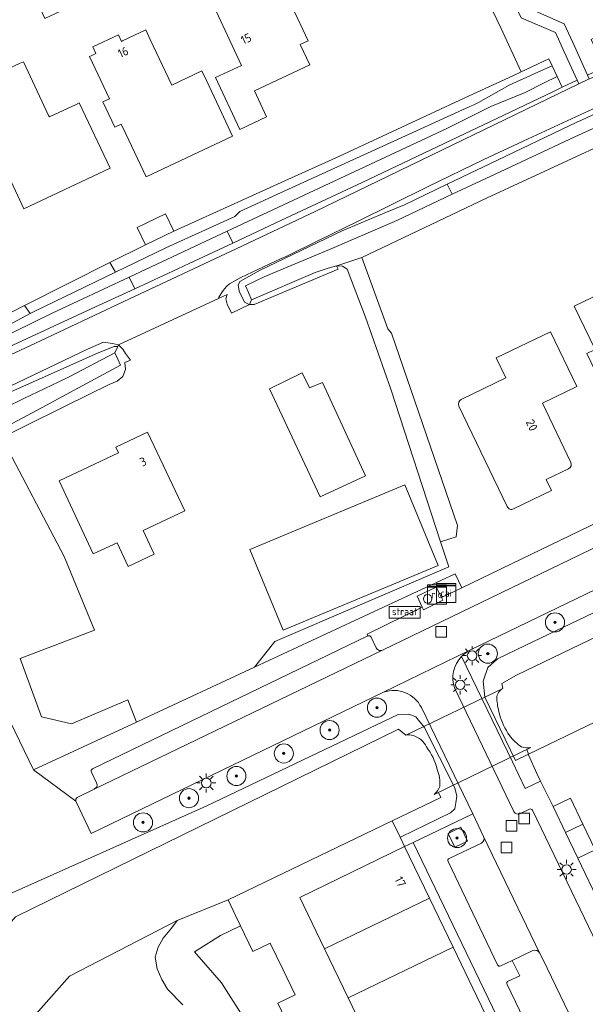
# Model space of a CAD drawing. Header units: metres. Extents: x 80938 to 82288, y 446951 to 448452.
# Tile 27 of 96: x 81824 to 81883, y 447272 to 447375. Entities that reach past the tile are written whole.
import ezdxf
from ezdxf.enums import TextEntityAlignment as Align

# ---------------------------------------------------------------- set-up
doc = ezdxf.new("R2010")
doc.units = ezdxf.units.M
doc.header["$MEASUREMENT"] = 0
doc.layers.get('0').update_dxf_attribs({"color": 253})
for name, color, linetype, lineweight in [('B-WE-GK-BESCHOEIING-G', 253, 'GK-BESCHOEIING', 35), ('B-WE-GK-BESCHOEIING_DAMWAND-G', 253, 'GK-BESCHOEIING', 18), ('B-WE-GR-BOOM-S', 253, 'Continuous', 25), ('B-WE-GR-GROENVOORZIENING-GV', 253, 'Continuous', 18), ('B-WE-IE-MEUBILAIR_WEGMEUBILAIR_VERKEERSBORD-S', 253, 'Continuous', 25), ('B-WE-IE-TERREINAFSCHEIDING_KUNSTMATIG_HEKWERK-G', 253, 'IE-TERREINAFSCHEIDING-KUNSTMATIG', 18), ('B-WE-KL-DATA-S', 253, 'Continuous', 25), ('B-WE-KL-ET_LS_OV_LICHTMAST-S', 253, 'Continuous', 25), ('B-WE-KW-KUNSTWERK_DUIKER-GV', 253, 'Continuous', 18), ('B-WE-OG-BEBOUWING-GV', 253, 'Continuous', 35), ('B-WE-OG-BEBOUWING-T18', 253, 'Continuous', 18), ('B-WE-OG-TERREIN_CULTUURSCHEIDING-GV', 253, 'Continuous', 18), ('B-WE-OG-TERREIN_ERF-GV', 253, 'Continuous', 18), ('B-WE-OG-WATER-GV', 253, 'Continuous', 18), ('B-WE-OG-WATER_SLOOT-GV', 253, 'Continuous', 18), ('B-WE-RI-GWA_RIOOLPUT-S', 253, 'Continuous', 25), ('B-WE-RI-TERREINKAST-S', 253, 'Continuous', 25), ('B-WE-VH-ONVERHARD-GV', 253, 'Continuous', 18), ('B-WE-VH-VERHARDING_ASFALT-GV', 253, 'Continuous', 18), ('B-WE-VH-VERHARDING_BETON-GV', 253, 'Continuous', 18), ('B-WE-VH-VERHARDING_BETONSTRAATSTEEN-GV', 253, 'Continuous', 18), ('B-WE-VH-VERHARDING_GRASBETONSTEEN-GV', 253, 'Continuous', 18), ('B-WE-VH-VERHARDING_TEGEL-GV', 253, 'Continuous', 18), ('X-XX-AL-VERWIJZING-S', 253, 'Continuous', 25)]:
    doc.layers.add(name, color=color, linetype=linetype, lineweight=lineweight)
doc.styles.add('NLCS-ISO', font='NLCS-ISO.ttf')
doc.styles.add('NLCS-ISO-ANNOTATIVE-T18', font='NLCS-ISO.ttf', dxfattribs={"height": 1.8})
doc.styles.add('NLCS-ISO-M500-T18', font='NLCS-ISO.ttf', dxfattribs={"height": 0.9})
doc.linetypes.add('GK-BESCHOEIING', pattern='A,30,-5,[1,NLCS.SHX,S=1,R=0,X=0,Y=0],-5', length=40)
doc.linetypes.add('IE-TERREINAFSCHEIDING-KUNSTMATIG', pattern='A,4,[82,NLCS.SHX,S=0.75,R=90,X=0,Y=0],4,-2', length=10)

# ---------------------------------------------------------------- blocks, each defined once
blk = doc.blocks.new('SIE-WEG_VERKEERSBORD_STRAATNAAM-SO')
at = {"color": 0, "linetype": 'ByBlock', "lineweight": 18}
blk.add_lwpolyline([(-3.25, -1.25), (3.25, -1.25), (3.25, 1.25), (-3.25, 1.25)], close=True, dxfattribs=at)
at = {"color": 0, "linetype": 'ByBlock', "lineweight": 18, "style": 'NLCS-ISO'}
blk.add_text('straat', height=1.5, dxfattribs=at).set_placement((0, 0.15), align=Align.MIDDLE_CENTER)
blk = doc.blocks.new('SRI-TERREINKAST-SO')
at = {"color": 0, "linetype": 'ByBlock', "lineweight": 18}
for points in [[(-2, 2), (2, 2), (2, 1.68), (-2, 1.68)], [(-2, 1.52), (2, 1.52), (2, -2), (-2, -2)]]:
    blk.add_lwpolyline(points, close=True, dxfattribs=at)
at = {"color": 0, "linetype": 'ByBlock', "lineweight": 18, "style": 'NLCS-ISO'}
blk.add_text('rio', height=1.5, dxfattribs=at).set_placement((0, 0), align=Align.MIDDLE_CENTER)
blk = doc.blocks.new('SKL-DATA_SIGNAAL_CAIKAST-SO')
at = {"color": 0, "linetype": 'ByBlock', "lineweight": 18}
for points in [[(-2, 2), (2, 2), (2, 1.68), (-2, 1.68)], [(-2, 1.52), (2, 1.52), (2, -2), (-2, -2)]]:
    blk.add_lwpolyline(points, close=True, dxfattribs=at)
at = {"color": 0, "linetype": 'ByBlock', "lineweight": 18, "style": 'NLCS-ISO'}
blk.add_text('cai', height=1.5, dxfattribs=at).set_placement((0, 0), align=Align.MIDDLE_CENTER)
blk = doc.blocks.new('SKL-ET_OV_LICHTMAST-SO')
at = {"color": 0, "linetype": 'ByBlock', "lineweight": 18}
for points in [[(-1.25, 0), (-2, 0)], [(-1.41, 1.41), (-0.88, 0.88)], [(0, 2), (0, 1.25)], [(0.88, 0.88), (1.41, 1.41)], [(2, 0), (1.25, 0)], [(-1.41, -1.41), (-0.88, -0.88)], [(0, -1.25), (0, -2)], [(0.88, -0.88), (1.41, -1.41)]]:
    blk.add_lwpolyline(points, dxfattribs=at)
blk.add_circle((0, 0), 1, dxfattribs=at)
blk = doc.blocks.new('SRI-PUT_INSPECTIEPUT_RIOOLPUT-SO')
at = {"color": 0, "linetype": 'ByBlock', "lineweight": 18}
blk.add_lwpolyline([(-1.125, -1.125), (1.125, -1.125), (1.125, 1.125), (-1.125, 1.125)], close=True, dxfattribs=at)
blk = doc.blocks.new('SAL-VERWIJZING_SYMBOOL-SO')
at = {"color": 0, "linetype": 'ByBlock', "lineweight": -2}
blk.add_circle((0, 0), 0.9, dxfattribs=at)
at = {"color": 0, "linetype": 'ByBlock', "lineweight": -2, "style": 'NLCS-ISO-ANNOTATIVE-T18'}
blk.add_attdef('SYMBOOL', (2.5, -2.5), '', height=1.8, dxfattribs=at)
blk = doc.blocks.new('SGR-BOOM_01-SO')
at = {"linetype": 'ByBlock', "lineweight": 18}
h = blk.add_hatch(color=0, dxfattribs=at)
h.dxf.hatch_style = 1
edge = h.paths.add_edge_path()
edge.add_arc((0, 0), 0.25, 0, 360)
at = {"color": 0, "linetype": 'ByBlock', "lineweight": 18}
for radius in [2, 0.25]:
    blk.add_circle((0, 0), radius, dxfattribs=at)

msp = doc.modelspace()

# ---------------------------------------------------------------- linework, layer by layer
at = {"layer": 'B-WE-GK-BESCHOEIING-G', "linetype": 'Continuous', "lineweight": 0}
for points in [[(81895.96, 447307.039), (81894.606, 447306.386), (81877.531, 447298.148), (81877.379, 447298.644)], [(81805.326, 447259.699), (81823.83, 447281.117), (81863.941, 447300.752)], [(81868.116, 447294.143), (81868.353, 447293.628), (81863.269, 447291.179), (81846.105, 447282.911)]]:
    msp.add_lwpolyline(points, dxfattribs=at)
at = {"layer": 'B-WE-GK-BESCHOEIING_DAMWAND-G', "linetype": 'Continuous', "lineweight": 0}
msp.add_lwpolyline([(81873.138, 447356.343), (81860.081, 447350.109), (81862.828, 447342.653)], dxfattribs=at)
at = {"layer": 'B-WE-GR-GROENVOORZIENING-GV', "linetype": 'Continuous', "lineweight": 0}
for points in [[(81868.444, 447314.535), (81870.558, 447315.568), (81869.877, 447317.03), (81848.861, 447307.241), (81837.318, 447301.864), (81836.503, 447301.488), (81825.725, 447296.513), (81830.161, 447293.244)], [(81831.91, 447296.613), (81860.717, 447310.525), (81860.635, 447310.704), (81866.393, 447313.535), (81865.87, 447314.667), (81867.883, 447315.637), (81868.444, 447314.535)], [(81832.331, 447295.149), (81831.777, 447296.269)], [(81830.293, 447293.596), (81832.074, 447294.484)]]:
    msp.add_lwpolyline(points, dxfattribs=at)
for points in [[(81831.777, 447296.269, -0.4358019), (81831.91, 447296.613)], [(81832.074, 447294.484, 0.0857253), (81832.336, 447294.736)], [(81832.336, 447294.736, 0.220336), (81832.331, 447295.149)], [(81830.161, 447293.244, -0.401485), (81830.293, 447293.596)]]:
    msp.add_lwpolyline(points, format="xyb", dxfattribs=at)
msp.add_lwpolyline([(81869.148, 447289.86), (81869.846, 447288.426), (81871.169, 447289.038), (81870.468, 447290.508)], close=True, dxfattribs=at)
at = {"layer": 'B-WE-IE-TERREINAFSCHEIDING_KUNSTMATIG_HEKWERK-G', "linetype": 'Continuous', "lineweight": 0}
for points in [[(81878.432, 447296.123), (81877.537, 447298.076)], [(81880.117, 447292.659), (81878.802, 447295.315), (81878.432, 447296.123)], [(81864.1, 447289.454), (81863.269, 447291.179)], [(81864.57, 447288.476), (81864.1, 447289.454)], [(81882.719, 447287.254), (81885.061, 447282.395)], [(81846.912, 447281.209), (81846.105, 447282.911)]]:
    msp.add_lwpolyline(points, dxfattribs=at)
at = {"layer": 'B-WE-KW-KUNSTWERK_DUIKER-GV', "linetype": 'Continuous', "lineweight": 0}
for points in [[(81874.856, 447305.021), (81864.696, 447300.142)], [(81867.668, 447293.925), (81877.771, 447298.835)]]:
    msp.add_lwpolyline(points, dxfattribs=at)
for points in [[(81874.226, 447304.02, -0.2732982), (81874.856, 447305.021)], [(81874.503, 447302.366, -0.063802), (81874.226, 447304.02)], [(81875.559, 447300.09, -0.0852072), (81874.503, 447302.366)], [(81864.696, 447300.142, -0.1017187), (81865.509, 447300.098)], [(81865.509, 447300.098, -0.2011724), (81866.853, 447298.913)], [(81876.818, 447298.906, -0.0756433), (81875.559, 447300.09)], [(81866.853, 447298.913, -0.1083233), (81867.983, 447296.543)], [(81877.771, 447298.835, -0.121714), (81876.818, 447298.906)], [(81867.983, 447296.543, -0.1162464), (81868.253, 447294.781)], [(81868.253, 447294.781, -0.1123548), (81867.668, 447293.925)]]:
    msp.add_lwpolyline(points, format="xyb", dxfattribs=at)
at = {"layer": 'B-WE-OG-BEBOUWING-GV', "linetype": 'Continuous', "lineweight": 0}
for points in [[(81843.355, 447378.806), (81843.49, 447378.516), (81843.604, 447378.569), (81847.497, 447370.234), (81844.77, 447368.96), (81847.305, 447363.533), (81850.114, 447364.845), (81848.844, 447367.563), (81854.643, 447370.272), (81853.648, 447372.401), (81854.491, 447372.794), (81852.78, 447376.431), (81851.946, 447376.021), (81849.716, 447380.795), (81847.596, 447379.805), (81847.355, 447380.322), (81847.468, 447380.374), (81847.332, 447380.664)], [(81837.514, 447358.557), (81837.521, 447358.561), (81846.566, 447362.818), (81845.155, 447365.817), (81843.818, 447368.657), (81843.35, 447369.649), (81840.191, 447368.162), (81837.937, 447372.951), (81837.929, 447372.947), (81837.462, 447373.94), (81835.039, 447372.799), (81834.929, 447372.748), (81834.614, 447373.417), (81831.945, 447372.161), (81832.26, 447371.491), (81831.743, 447371.248), (81831.572, 447371.167), (81833.659, 447366.734), (81832.99, 447366.419), (81834.242, 447363.759), (81834.249, 447363.763), (81834.911, 447364.074), (81835.379, 447363.082)], [(81824.717, 447355.23), (81833.735, 447359.479), (81830.516, 447366.308), (81830.178, 447366.149), (81827.378, 447364.83), (81827.302, 447364.993), (81824.655, 447370.61), (81824.316, 447370.451), (81818.775, 447367.84), (81824.088, 447356.564)], [(81837.428, 447351.455), (81840.404, 447352.881), (81839.54, 447354.685), (81836.564, 447353.259)], [(81893.663, 447344.168), (81891.185, 447349.292), (81882.335, 447345.036), (81884.511, 447340.512), (81883.636, 447340.091), (81885.823, 447335.562), (81886.697, 447335.984), (81888.666, 447331.904), (81895.29, 447335.101), (81891.458, 447343.101)], [(81850.42, 447336.38), (81855.74, 447325.07), (81860.49, 447327.28), (81855.96, 447337.06), (81854.61, 447336.49), (81853.86, 447338.07)], [(81834.63, 447329.7), (81828.4, 447326.74), (81831.96, 447319.1), (81834.49, 447320.25), (81835.63, 447317.8), (81838.34, 447319.07), (81837.19, 447321.54), (81841.56, 447323.63), (81837.67, 447331.85), (81834.33, 447330.29)], [(81868.09, 447317.902), (81864.579, 447326.319), (81848.35, 447319.55), (81851.861, 447311.133)], [(81880.117, 447292.659), (81881.427, 447289.937), (81883.247, 447290.813), (81881.937, 447293.535)], [(81883.247, 447290.813), (81881.427, 447289.937), (81882.719, 447287.254), (81884.539, 447288.13)], [(81867.176, 447283.067), (81864.57, 447288.476), (81853.589, 447283.164), (81856.187, 447277.768)], [(81867.176, 447283.067), (81856.187, 447277.768), (81858.66, 447272.632), (81869.648, 447277.936)]]:
    msp.add_lwpolyline(points, close=True, dxfattribs=at)
for points in [[(81879.847, 447342.356), (81874.17, 447339.643), (81875.184, 447337.531), (81870.508, 447335.269)], [(81881.98, 447328.686), (81879.007, 447334.872), (81882.606, 447336.61), (81879.847, 447342.356)], [(81870.244, 447334.584), (81875.322, 447324.056)], [(81875.985, 447323.812), (81879.949, 447325.733), (81879.409, 447326.887), (81881.744, 447328.02)]]:
    msp.add_lwpolyline(points, dxfattribs=at)
for points in [[(81870.508, 447335.269, 0.373777), (81870.244, 447334.584)], [(81881.744, 447328.02, 0.396727), (81881.98, 447328.686)], [(81875.322, 447324.056, 0.4183691), (81875.985, 447323.812)]]:
    msp.add_lwpolyline(points, format="xyb", dxfattribs=at)
at = {"layer": 'B-WE-OG-TERREIN_CULTUURSCHEIDING-GV', "linetype": 'Continuous', "lineweight": 0}
for points in [[(81886.33, 447391.799), (81878.24, 447408.895), (81872.035, 447406.09), (81866.504, 447399.827), (81877.664, 447376.167), (81881.287, 447374.591), (81882.388, 447372.166), (81883.734, 447369.201), (81885.424, 447370.006), (81884.872, 447371.22), (81884.439, 447372.173), (81884.3, 447372.479), (81884.092, 447372.937), (81884.362, 447373.064), (81884.961, 447373.358), (81886.334, 447373.995), (81889.711, 447375.588), (81882.978, 447390.072)], [(81827.881, 447338.092), (81832.488, 447340.136), (81834.174, 447340.825), (81834.534, 447340.825), (81834.61, 447341), (81833.976, 447341.137), (81833.037, 447341.248), (81831.379, 447340.528), (81821.555, 447335.847), (81794.903, 447323.036), (81775.743, 447313.777), (81777.233, 447314.288), (81785.345, 447318.263), (81789.151, 447320.124), (81793.645, 447322.259), (81798.184, 447324.415), (81807.217, 447328.705), (81814.193, 447332.019), (81823.333, 447336.074)]]:
    msp.add_lwpolyline(points, close=True, dxfattribs=at)
for points in [[(81817.198, 447337.11), (81825.873, 447341.141), (81835.186, 447345.521), (81846.949, 447351.02), (81855.191, 447354.953), (81882.818, 447368.297), (81882.643, 447368.681), (81881.084, 447367.938), (81880.167, 447367.501), (81875.629, 447365.342), (81866.6, 447361.045), (81860.144, 447357.973), (81851.086, 447353.737), (81846.579, 447351.63), (81842.027, 447349.502), (81840.842, 447348.948), (81836.325, 447346.862), (81831.763, 447344.755), (81823.104, 447340.757)], [(81888.843, 447367.783), (81877.515, 447362.534), (81872.871, 447360.369), (81866.976, 447357.506), (81859.652, 447353.893), (81855.475, 447351.855), (81852.25, 447350.282), (81851.584, 447349.973), (81847.428, 447348.043), (81846.25, 447347.353), (81845.929, 447347.074), (81845.564, 447346.667), (81845.114, 447345.959), (81845.076, 447345.828), (81845.99, 447346.25), (81845.86, 447345.8), (81845.98, 447345.24), (81846.443, 447344.315), (81848.342, 447345.197), (81848.299, 447345.195), (81847.8, 447345.459), (81847.243, 447346.604), (81847.21, 447346.833), (81847.155, 447347.22), (81847.331, 447347.601), (81849.458, 447348.787), (81858.027, 447352.919), (81862.665, 447354.853), (81864.556, 447355.642), (81869.044, 447357.789), (81873.577, 447359.958), (81882.597, 447364.275), (81883.014, 447364.475), (81892.076, 447368.703)], [(81965.728, 447354.541), (81871.403, 447309.025)], [(81870.534, 447308.378), (81875.858, 447297.341), (81877.209, 447294.541), (81878.802, 447295.315), (81878.432, 447296.123), (81877.537, 447298.076), (81877.531, 447298.148), (81876.176, 447297.494), (81872.98, 447304.12), (81872.809, 447305.794), (81873.286, 447307.21), (81874.28, 447308.139), (81877.189, 447309.531), (81967.052, 447352.45), (81968.355, 447352.728), (81969.314, 447352.338), (81970.574, 447351.405)], [(81862.372, 447304.628), (81831.75, 447289.844), (81830.161, 447293.244), (81825.725, 447296.513), (81811.512, 447325.862), (81811.142, 447325.675), (81806.655, 447323.412), (81797.726, 447318.91), (81791.029, 447315.534), (81786.481, 447313.519), (81781.886, 447311.483), (81779.04, 447310.229), (81777.722, 447312.729), (81777.27, 447313.655), (81777.233, 447314.288), (81775.743, 447313.777), (81779.278, 447306.101), (81803.245, 447262.95), (81822.856, 447283.361), (81843.863, 447292.748)], [(81843.863, 447292.748), (81863.882, 447302.292), (81865.021, 447302.334), (81865.756, 447302.064), (81866.602, 447300.98), (81869.817, 447294.634), (81870.025, 447293.754), (81869.938, 447293.065), (81869.832, 447292.442), (81869.377, 447292.024), (81864.226, 447289.514), (81864.1, 447289.454), (81864.57, 447288.476), (81865.464, 447288.902), (81871.709, 447291.896), (81866.325, 447303.027)]]:
    msp.add_lwpolyline(points, dxfattribs=at)
for points in [[(81871.403, 447309.025, 0.0669756), (81870.534, 447308.378)], [(81866.325, 447303.027, 0.3823083), (81862.372, 447304.628)]]:
    msp.add_lwpolyline(points, format="xyb", dxfattribs=at)
at = {"layer": 'B-WE-OG-TERREIN_ERF-GV', "linetype": 'Continuous', "lineweight": 0}
for points in [[(81820.339, 447342.844), (81824.779, 447345.089), (81829.263, 447347.357), (81833.703, 447349.602), (81837.428, 447351.455), (81836.564, 447353.259), (81839.54, 447354.685), (81840.404, 447352.881), (81847.499, 447356.098), (81852.031, 447358.15), (81856.609, 447360.223), (81857.745, 447360.737), (81862.258, 447362.83), (81866.817, 447364.944), (81871.33, 447367.037), (81875.889, 447369.151), (81876.77, 447369.569), (81874.649, 447374.166), (81863.12, 447398.207), (81848.491, 447391.354), (81850.849, 447386.329), (81826.888, 447375.13), (81813.946, 447402.727)], [(81923.319, 447379.749), (81910.8, 447373.853), (81906.893, 447371.985), (81885.829, 447362.198), (81873.138, 447356.343), (81860.081, 447350.109), (81862.828, 447342.653), (81863.215, 447342.208), (81870.116, 447322.062), (81869.985, 447320.888), (81868.343, 447320.352), (81869.191, 447317.755), (81850.987, 447309.953), (81848.861, 447307.241), (81869.877, 447317.03), (81870.558, 447315.568), (81938.619, 447348.429), (81993.637, 447374.896)], [(81870.508, 447335.269), (81875.184, 447337.531), (81874.17, 447339.643), (81879.847, 447342.356), (81882.606, 447336.61)], [(81882.606, 447336.61), (81879.007, 447334.872), (81881.98, 447328.686)], [(81875.322, 447324.056), (81870.244, 447334.584)], [(81881.744, 447328.02), (81879.409, 447326.887), (81879.949, 447325.733), (81875.985, 447323.812)], [(81894.606, 447306.386), (81877.531, 447298.148), (81877.537, 447298.076), (81878.432, 447296.123), (81878.802, 447295.315), (81880.117, 447292.659), (81881.937, 447293.535), (81883.247, 447290.813), (81884.539, 447288.13), (81882.719, 447287.254), (81885.061, 447282.395)], [(81861.132, 447267.498), (81858.66, 447272.632), (81856.187, 447277.768), (81853.589, 447283.164), (81864.57, 447288.476), (81864.1, 447289.454), (81863.269, 447291.179), (81846.105, 447282.911), (81846.912, 447281.209), (81847.392, 447280.196), (81848.671, 447277.499), (81850.488, 447278.382), (81851.811, 447275.658), (81853.113, 447272.979), (81851.296, 447272.096), (81853.642, 447267.222)]]:
    msp.add_lwpolyline(points, dxfattribs=at)
for points in [[(81847.596, 447379.805), (81849.716, 447380.795), (81851.946, 447376.021), (81852.78, 447376.431), (81854.491, 447372.794), (81853.648, 447372.401), (81854.643, 447370.272), (81848.844, 447367.563), (81850.114, 447364.845), (81847.305, 447363.533), (81844.77, 447368.96), (81847.497, 447370.234), (81843.604, 447378.569), (81843.49, 447378.516), (81843.355, 447378.806), (81847.332, 447380.664), (81847.468, 447380.374), (81847.355, 447380.322)], [(81831.572, 447371.167), (81831.743, 447371.248), (81832.26, 447371.491), (81831.945, 447372.161), (81834.614, 447373.417), (81834.929, 447372.748), (81835.039, 447372.799), (81837.462, 447373.94), (81837.929, 447372.947), (81837.937, 447372.951), (81840.191, 447368.162), (81843.35, 447369.649), (81843.818, 447368.657), (81845.155, 447365.817), (81846.566, 447362.818), (81837.521, 447358.561), (81837.514, 447358.557), (81835.379, 447363.082), (81834.911, 447364.074), (81834.249, 447363.763), (81834.242, 447363.759), (81832.99, 447366.419), (81833.659, 447366.734)], [(81824.717, 447355.23), (81824.088, 447356.564), (81818.775, 447367.84), (81824.316, 447370.451), (81824.655, 447370.61), (81827.302, 447364.993), (81827.378, 447364.83), (81830.178, 447366.149), (81830.516, 447366.308), (81833.735, 447359.479)], [(81860.47, 447343.88), (81858.56, 447348.92), (81858.08, 447349.23), (81857.46, 447349.269), (81857.451, 447349.267), (81857.602, 447348.893), (81848.827, 447345.224), (81848.342, 447345.197), (81846.443, 447344.315), (81845.98, 447345.24), (81845.86, 447345.8), (81845.99, 447346.25), (81845.076, 447345.828), (81834.61, 447341), (81835.06, 447340.52), (81835.34, 447340.08), (81835.863, 447339.397), (81835.268, 447339.12), (81835.361, 447338.412), (81835.084, 447337.66), (81834.49, 447337.185), (81833.652, 447336.821), (81829.19, 447334.622), (81824.682, 447332.4), (81822.39, 447331.27), (81828.927, 447318.826), (81832.099, 447311.111), (81824.314, 447308.158), (81826.562, 447302.051), (81829.702, 447301.313), (81835.604, 447303.824), (81836.503, 447301.488), (81837.318, 447301.864), (81848.861, 447307.241), (81850.987, 447309.953), (81869.191, 447317.755), (81868.343, 447320.352), (81863.12, 447336.35)], [(81891.458, 447343.101), (81895.29, 447335.101), (81888.666, 447331.904), (81886.697, 447335.984), (81885.823, 447335.562), (81883.636, 447340.091), (81884.511, 447340.512), (81882.335, 447345.036), (81891.185, 447349.292), (81893.663, 447344.168)], [(81850.42, 447336.38), (81853.86, 447338.07), (81854.61, 447336.49), (81855.96, 447337.06), (81860.49, 447327.28), (81855.74, 447325.07)], [(81834.63, 447329.7), (81834.33, 447330.29), (81837.67, 447331.85), (81841.56, 447323.63), (81837.19, 447321.54), (81838.34, 447319.07), (81835.63, 447317.8), (81834.49, 447320.25), (81831.96, 447319.1), (81828.4, 447326.74)], [(81864.579, 447326.319), (81868.09, 447317.902), (81851.861, 447311.133), (81848.35, 447319.55)], [(81865.464, 447288.902), (81864.57, 447288.476), (81867.176, 447283.067), (81869.648, 447277.936), (81872.125, 447272.792), (81874.595, 447267.665), (81877.07, 447262.527), (81879.543, 447257.395), (81882.018, 447252.256), (81884.49, 447247.125), (81886.963, 447241.992), (81889.548, 447236.625), (81890.449, 447237.062), (81882.565, 447253.442)]]:
    msp.add_lwpolyline(points, close=True, dxfattribs=at)
for points in [[(81870.244, 447334.584, -0.373777), (81870.508, 447335.269)], [(81881.98, 447328.686, -0.396727), (81881.744, 447328.02)], [(81875.985, 447323.812, -0.4183691), (81875.322, 447324.056)]]:
    msp.add_lwpolyline(points, format="xyb", dxfattribs=at)
at = {"layer": 'B-WE-OG-WATER-GV', "linetype": 'Continuous', "lineweight": 0}
msp.add_lwpolyline([(81862.828, 447342.653), (81860.081, 447350.109), (81857.46, 447349.269), (81858.08, 447349.23), (81858.56, 447348.92), (81860.47, 447343.88), (81863.12, 447336.35), (81868.343, 447320.352), (81869.985, 447320.888), (81870.116, 447322.062), (81863.215, 447342.208)], close=True, dxfattribs=at)
for points in [[(81968.287, 447350.03), (81967.001, 447350.076), (81876.274, 447306.412), (81874.756, 447305.555), (81874.856, 447305.021)], [(81877.771, 447298.835), (81877.379, 447298.644), (81877.531, 447298.148), (81894.606, 447306.386), (81895.96, 447307.039), (81908.85, 447313.281), (81925.887, 447321.53), (81926.834, 447321.988), (81933.643, 447325.78), (81949.958, 447333.321), (81966.325, 447340.887), (81968.047, 447341.683)], [(81864.696, 447300.142), (81863.941, 447300.752), (81823.83, 447281.117), (81805.326, 447259.699), (81801.214, 447255.276), (81802.11, 447253.463), (81805.095, 447247.422), (81811.199, 447254.334), (81812.145, 447255.364), (81829.503, 447274.916), (81840.758, 447280.735), (81846.105, 447282.911), (81863.269, 447291.179), (81868.353, 447293.628), (81868.116, 447294.143)], [(81868.116, 447294.143), (81867.668, 447293.925)]]:
    msp.add_lwpolyline(points, dxfattribs=at)
for points in [[(81874.856, 447305.021, 0.2732982), (81874.226, 447304.02)], [(81874.226, 447304.02, 0.063802), (81874.503, 447302.366)], [(81874.503, 447302.366, 0.0852072), (81875.559, 447300.09)], [(81865.509, 447300.098, 0.1017187), (81864.696, 447300.142)], [(81866.853, 447298.913, 0.2011724), (81865.509, 447300.098)], [(81875.559, 447300.09, 0.0756433), (81876.818, 447298.906)], [(81867.983, 447296.543, 0.1083233), (81866.853, 447298.913)], [(81876.818, 447298.906, 0.121714), (81877.771, 447298.835)], [(81868.253, 447294.781, 0.1162464), (81867.983, 447296.543)], [(81867.668, 447293.925, 0.1123548), (81868.253, 447294.781)]]:
    msp.add_lwpolyline(points, format="xyb", dxfattribs=at)
at = {"layer": 'B-WE-OG-WATER_SLOOT-GV', "linetype": 'Continuous', "lineweight": 0}
for points in [[(81869.044, 447357.789), (81869.56, 447356.743), (81874.561, 447359.083), (81882.394, 447362.74), (81887.47, 447365.054), (81895.022, 447368.562), (81903.212, 447372.343), (81914.796, 447377.742), (81924.695, 447382.244), (81926.82, 447383.246), (81926.266, 447384.421), (81921.753, 447382.328), (81912.682, 447378.12), (81908.796, 447376.366), (81899.682, 447372.251), (81892.076, 447368.703), (81883.014, 447364.475), (81882.597, 447364.275), (81873.577, 447359.958)], [(81862.258, 447362.83), (81857.745, 447360.737), (81856.609, 447360.223), (81852.031, 447358.15), (81847.499, 447356.098), (81840.404, 447352.881), (81837.428, 447351.455), (81833.703, 447349.602), (81834.303, 447348.579), (81839.568, 447351.13), (81846.804, 447354.404), (81847.303, 447354.941), (81852.428, 447357.28), (81862.66, 447361.95), (81871.39, 447365.935), (81871.739, 447366.084), (81872.316, 447366.332), (81875.531, 447368.165), (81878.52, 447369.51), (81880.015, 447370.182), (81879.664, 447370.918), (81876.77, 447369.569), (81875.889, 447369.151), (81871.33, 447367.037), (81866.817, 447364.944)], [(81879.192, 447368.416), (81877.197, 447367.378), (81873.613, 447365.929), (81868.981, 447363.628), (81846.011, 447352.877), (81846.505, 447351.793), (81846.579, 447351.63), (81851.086, 447353.737), (81860.144, 447357.973), (81866.6, 447361.045), (81875.629, 447365.342), (81880.167, 447367.501), (81881.084, 447367.938), (81880.539, 447369.081)], [(81847.155, 447347.22), (81847.21, 447346.833), (81847.243, 447346.604), (81847.8, 447345.459), (81848.299, 447345.195), (81848.342, 447345.197), (81848.549, 447345.695), (81848.224, 447346.466), (81847.928, 447347.174), (81849.944, 447348.145), (81856.702, 447350.95), (81863.742, 447354.005), (81869.56, 447356.743), (81869.044, 447357.789), (81864.556, 447355.642), (81862.665, 447354.853), (81858.027, 447352.919), (81849.458, 447348.787), (81847.331, 447347.601)], [(81836.325, 447346.862), (81840.842, 447348.948), (81842.027, 447349.502), (81846.579, 447351.63), (81846.505, 447351.793), (81846.011, 447352.877), (81835.737, 447348.068)], [(81824.779, 447345.089), (81825.379, 447344.257), (81825.797, 447344.46), (81834.303, 447348.579), (81833.703, 447349.602), (81829.263, 447347.357)], [(81848.342, 447345.197), (81848.827, 447345.224), (81857.602, 447348.893), (81857.451, 447349.267), (81857.448, 447349.266), (81856.582, 447349.02), (81855.206, 447348.551), (81848.549, 447345.695)], [(81810.317, 447326.338), (81810.74, 447326.536), (81819.473, 447330.609), (81827.081, 447334.676), (81828.695, 447335.542), (81834.843, 447338.842), (81834.544, 447339.495), (81834.246, 447340.144), (81829.464, 447337.638), (81828.354, 447337.105), (81824.722, 447335.364), (81818.708, 447332.434), (81814.699, 447330.506), (81795.204, 447321.473), (81794.245, 447321.012), (81789.717, 447318.833), (81785.481, 447316.767), (81779.909, 447314.217), (81779.969, 447313.077), (81780.213, 447312.242), (81784.849, 447314.357), (81785.832, 447314.806), (81800.665, 447321.579)], [(81793.645, 447322.259), (81794.245, 447321.012), (81795.204, 447321.473), (81814.699, 447330.506), (81818.708, 447332.434), (81824.722, 447335.364), (81828.354, 447337.105), (81829.464, 447337.638), (81834.246, 447340.144), (81834.534, 447340.825), (81834.174, 447340.825), (81832.488, 447340.136), (81827.881, 447338.092), (81823.333, 447336.074), (81814.193, 447332.019), (81807.217, 447328.705), (81798.184, 447324.415)]]:
    msp.add_lwpolyline(points, close=True, dxfattribs=at)
for points in [[(81914.796, 447377.742), (81903.212, 447372.343), (81895.022, 447368.562), (81887.47, 447365.054), (81882.394, 447362.74), (81874.561, 447359.083), (81869.56, 447356.743), (81863.742, 447354.005), (81856.702, 447350.95), (81849.944, 447348.145), (81847.928, 447347.174), (81848.224, 447346.466), (81848.549, 447345.695), (81855.206, 447348.551), (81856.582, 447349.02), (81857.448, 447349.266), (81857.451, 447349.267), (81857.46, 447349.269), (81860.081, 447350.109), (81873.138, 447356.343), (81885.829, 447362.198), (81906.893, 447371.985), (81910.8, 447373.853), (81923.319, 447379.749)], [(81821.753, 447341.399), (81827.668, 447344.292), (81835.737, 447348.068), (81846.011, 447352.877), (81868.981, 447363.628), (81873.613, 447365.929), (81877.197, 447367.378), (81879.192, 447368.416), (81880.539, 447369.081), (81880.015, 447370.182), (81878.52, 447369.51), (81875.531, 447368.165), (81872.316, 447366.332), (81871.739, 447366.084), (81871.39, 447365.935), (81862.66, 447361.95), (81852.428, 447357.28), (81847.303, 447354.941), (81846.804, 447354.404), (81839.568, 447351.13), (81834.303, 447348.579), (81825.797, 447344.46), (81825.379, 447344.257), (81820.855, 447341.858)], [(81971.266, 447343.79), (81968.054, 447341.686), (81968.047, 447341.683), (81969.363, 447338.974), (81975.29, 447341.825), (81970.574, 447351.405), (81969.314, 447352.338), (81968.355, 447352.728), (81967.052, 447352.45), (81877.189, 447309.531), (81874.28, 447308.139), (81873.286, 447307.21), (81872.809, 447305.794), (81872.98, 447304.12), (81876.176, 447297.494), (81877.531, 447298.148), (81877.379, 447298.644), (81877.771, 447298.835)], [(81874.856, 447305.021), (81874.756, 447305.555), (81876.274, 447306.412), (81967.001, 447350.076)], [(81835.737, 447348.068), (81827.668, 447344.292), (81821.753, 447341.399), (81820.987, 447340.668), (81820.458, 447340.535), (81820.131, 447340.756), (81820.061, 447341.329), (81820.855, 447341.858), (81825.379, 447344.257), (81824.779, 447345.089), (81820.339, 447342.844), (81820.162, 447342.758)], [(81821.508, 447340.095), (81823.104, 447340.757), (81831.763, 447344.755), (81836.325, 447346.862), (81835.737, 447348.068)], [(81822.39, 447331.27), (81824.682, 447332.4), (81829.19, 447334.622), (81833.652, 447336.821), (81834.49, 447337.185), (81835.084, 447337.66), (81835.361, 447338.412), (81835.268, 447339.12), (81835.863, 447339.397), (81835.34, 447340.08), (81835.06, 447340.52), (81834.61, 447341), (81834.534, 447340.825), (81834.246, 447340.144), (81834.544, 447339.495), (81834.843, 447338.842), (81828.695, 447335.542), (81827.081, 447334.676), (81819.473, 447330.609)], [(81867.668, 447293.925), (81868.116, 447294.143), (81868.353, 447293.628), (81863.269, 447291.179), (81864.1, 447289.454), (81864.226, 447289.514), (81869.377, 447292.024), (81869.832, 447292.442), (81869.938, 447293.065), (81870.025, 447293.754), (81869.817, 447294.634), (81866.602, 447300.98), (81865.756, 447302.064), (81865.021, 447302.334), (81863.882, 447302.292), (81843.863, 447292.748), (81822.856, 447283.361)], [(81823.83, 447281.117), (81863.941, 447300.752)], [(81863.941, 447300.752), (81864.696, 447300.142)], [(81848.158, 447269.875), (81845.4, 447274.232), (81842.572, 447277.468), (81845.297, 447279.187), (81847.392, 447280.196), (81846.912, 447281.209), (81846.105, 447282.911), (81840.758, 447280.735), (81840.165, 447279.946), (81839.278, 447278.905), (81838.76, 447277.94), (81838.452, 447276.887), (81838.675, 447275.698), (81839.155, 447274.549), (81839.743, 447273.572), (81841.347, 447271.923)]]:
    msp.add_lwpolyline(points, dxfattribs=at)
for points in [[(81874.226, 447304.02, -0.2732982), (81874.856, 447305.021)], [(81874.503, 447302.366, -0.063802), (81874.226, 447304.02)], [(81875.559, 447300.09, -0.0852072), (81874.503, 447302.366)], [(81864.696, 447300.142, -0.1017187), (81865.509, 447300.098)], [(81865.509, 447300.098, -0.2011724), (81866.853, 447298.913)], [(81876.818, 447298.906, -0.0756433), (81875.559, 447300.09)], [(81866.853, 447298.913, -0.1083233), (81867.983, 447296.543)], [(81877.771, 447298.835, -0.121714), (81876.818, 447298.906)], [(81867.983, 447296.543, -0.1162464), (81868.253, 447294.781)], [(81868.253, 447294.781, -0.1123548), (81867.668, 447293.925)]]:
    msp.add_lwpolyline(points, format="xyb", dxfattribs=at)
at = {"layer": 'B-WE-VH-ONVERHARD-GV', "linetype": 'Continuous', "lineweight": 0}
msp.add_lwpolyline([(81822.39, 447331.27), (81815.713, 447327.979), (81815.584, 447327.915), (81811.512, 447325.862), (81825.725, 447296.513), (81836.503, 447301.488), (81835.604, 447303.824), (81829.702, 447301.313), (81826.562, 447302.051), (81824.314, 447308.158), (81832.099, 447311.111), (81828.927, 447318.826)], close=True, dxfattribs=at)
at = {"layer": 'B-WE-VH-VERHARDING_ASFALT-GV', "linetype": 'Continuous', "lineweight": 0}
for points in [[(81821.555, 447335.847), (81831.379, 447340.528), (81833.037, 447341.248), (81833.976, 447341.137), (81834.61, 447341), (81845.076, 447345.828), (81845.114, 447345.959), (81845.564, 447346.667), (81845.929, 447347.074), (81846.25, 447347.353), (81847.428, 447348.043), (81851.584, 447349.973), (81852.25, 447350.282), (81855.475, 447351.855), (81859.652, 447353.893), (81866.976, 447357.506), (81872.871, 447360.369), (81877.515, 447362.534), (81888.843, 447367.783), (81901.014, 447373.431), (81915.174, 447379.999)], [(81902.444, 447377.051), (81883.915, 447368.814), (81883.911, 447368.812), (81882.818, 447368.297), (81855.191, 447354.953), (81846.949, 447351.02), (81835.186, 447345.521), (81825.873, 447341.141), (81817.198, 447337.11)]]:
    msp.add_lwpolyline(points, dxfattribs=at)
at = {"layer": 'B-WE-VH-VERHARDING_BETON-GV', "linetype": 'Continuous', "lineweight": 0}
msp.add_lwpolyline([(81868.444, 447314.535), (81867.883, 447315.637), (81865.87, 447314.667), (81866.393, 447313.535), (81866.539, 447313.261), (81868.574, 447314.254)], close=True, dxfattribs=at)
at = {"layer": 'B-WE-VH-VERHARDING_BETONSTRAATSTEEN-GV', "linetype": 'Continuous', "lineweight": 0}
for points in [[(81974.634, 447358.807), (81996.319, 447369.266), (81994.598, 447372.894), (81916.151, 447335.058), (81862.265, 447309.036), (81832.074, 447294.484), (81830.293, 447293.596)], [(81830.161, 447293.244), (81831.75, 447289.844), (81862.372, 447304.628), (81871.403, 447309.025), (81965.728, 447354.541)], [(81860.717, 447310.525), (81831.91, 447296.613)], [(81861.604, 447309.266), (81861.063, 447310.38)], [(81832.074, 447294.484), (81862.265, 447309.036)], [(81871.403, 447309.025), (81862.372, 447304.628)], [(81876.014, 447292.14), (81869.829, 447305.036)], [(81866.325, 447303.027), (81871.709, 447291.896), (81872.842, 447289.528), (81878.698, 447277.35), (81879.051, 447276.689), (81884.893, 447264.503), (81885.221, 447263.835), (81889.984, 447253.92), (81890.305, 447253.26), (81896.175, 447241.109)], [(81831.777, 447296.269), (81832.331, 447295.149)], [(81877.63, 447292.399), (81876.708, 447291.934)], [(81901.499, 447243.438), (81877.969, 447292.284)], [(81878.698, 447277.35), (81872.842, 447289.528)], [(81872.609, 447288.839), (81869.245, 447287.236)], [(81869.124, 447286.909), (81874.313, 447276.097)], [(81874.642, 447275.987), (81875.849, 447276.55), (81876.926, 447277.069), (81878.013, 447277.588)]]:
    msp.add_lwpolyline(points, dxfattribs=at)
for points in [[(81861.063, 447310.38, 0.3866912), (81860.717, 447310.525)], [(81861.896, 447309.009, -0.2060386), (81861.604, 447309.266)], [(81862.265, 447309.036, -0.1700354), (81861.896, 447309.009)], [(81870.534, 447308.378, -0.0669756), (81871.403, 447309.025)], [(81869.829, 447305.036, -0.2917736), (81870.534, 447308.378)], [(81862.372, 447304.628, -0.3823083), (81866.325, 447303.027)], [(81831.91, 447296.613, 0.4358019), (81831.777, 447296.269)], [(81832.336, 447294.736, -0.0857253), (81832.074, 447294.484)], [(81832.331, 447295.149, -0.220336), (81832.336, 447294.736)], [(81830.293, 447293.596, 0.401485), (81830.161, 447293.244)], [(81876.708, 447291.934, -0.4260996), (81876.014, 447292.14)], [(81877.969, 447292.284, 0.3187687), (81877.63, 447292.399)], [(81872.842, 447289.528, -0.394166), (81872.609, 447288.839)], [(81869.245, 447287.236, 0.4617376), (81869.124, 447286.909)], [(81878.013, 447277.588, -0.3955943), (81878.698, 447277.35)], [(81874.313, 447276.097, 0.447795), (81874.642, 447275.987)]]:
    msp.add_lwpolyline(points, format="xyb", dxfattribs=at)
at = {"layer": 'B-WE-VH-VERHARDING_GRASBETONSTEEN-GV', "linetype": 'Continuous', "lineweight": 0}
msp.add_lwpolyline([(81881.284, 447371.666), (81880.377, 447373.659), (81876.778, 447375.219), (81865.408, 447399.282), (81863.12, 447398.207), (81874.649, 447374.166), (81876.77, 447369.569), (81879.664, 447370.918), (81880.015, 447370.182), (81880.539, 447369.081), (81881.084, 447367.938), (81882.643, 447368.681)], close=True, dxfattribs=at)
at = {"layer": 'B-WE-VH-VERHARDING_TEGEL-GV', "linetype": 'Continuous', "lineweight": 0}
for points in [[(81881.284, 447371.666), (81882.643, 447368.681), (81882.818, 447368.297), (81883.911, 447368.812), (81883.734, 447369.201), (81882.388, 447372.166), (81881.287, 447374.591), (81877.664, 447376.167), (81866.504, 447399.827), (81872.035, 447406.09), (81878.24, 447408.895), (81877.594, 447410.277), (81871.119, 447407.332), (81870.892, 447407.083), (81865.582, 447401.054), (81862.471, 447399.601), (81847.84, 447392.744), (81848.491, 447391.354), (81863.12, 447398.207), (81865.408, 447399.282), (81876.778, 447375.219), (81880.377, 447373.659)], [(81869.846, 447288.426), (81869.148, 447289.86), (81870.468, 447290.508), (81871.169, 447289.038)]]:
    msp.add_lwpolyline(points, close=True, dxfattribs=at)
for points in [[(81994.598, 447372.894), (81993.637, 447374.896), (81938.619, 447348.429), (81870.558, 447315.568), (81868.444, 447314.535), (81868.574, 447314.254), (81866.539, 447313.261), (81866.393, 447313.535), (81860.635, 447310.704), (81860.717, 447310.525)], [(81862.265, 447309.036), (81916.151, 447335.058), (81994.598, 447372.894)], [(81861.063, 447310.38), (81861.604, 447309.266)], [(81887.651, 447276.996), (81886.37, 447279.666), (81885.061, 447282.395), (81882.719, 447287.254), (81881.427, 447289.937), (81880.117, 447292.659), (81878.802, 447295.315), (81877.209, 447294.541), (81875.858, 447297.341), (81870.534, 447308.378)], [(81869.829, 447305.036), (81876.014, 447292.14)], [(81872.842, 447289.528), (81871.709, 447291.896), (81865.464, 447288.902), (81882.565, 447253.442), (81890.449, 447237.062), (81896.468, 447239.981)], [(81876.708, 447291.934), (81877.63, 447292.399)], [(81877.969, 447292.284), (81901.499, 447243.438)], [(81869.245, 447287.236), (81872.609, 447288.839)], [(81874.313, 447276.097), (81869.124, 447286.909)], [(81875.421, 447274.405), (81876.645, 447274.965), (81875.849, 447276.55), (81874.642, 447275.987)], [(81880.506, 447263.238), (81875.308, 447274.05)]]:
    msp.add_lwpolyline(points, dxfattribs=at)
for points in [[(81860.717, 447310.525, -0.3866912), (81861.063, 447310.38)], [(81861.604, 447309.266, 0.2060386), (81861.896, 447309.009)], [(81861.896, 447309.009, 0.1700354), (81862.265, 447309.036)], [(81870.534, 447308.378, 0.2917736), (81869.829, 447305.036)], [(81876.014, 447292.14, 0.4260996), (81876.708, 447291.934)], [(81877.63, 447292.399, -0.3187687), (81877.969, 447292.284)], [(81872.609, 447288.839, 0.394166), (81872.842, 447289.528)], [(81869.124, 447286.909, -0.4617376), (81869.245, 447287.236)], [(81874.642, 447275.987, -0.447795), (81874.313, 447276.097)], [(81875.308, 447274.05, -0.4660498), (81875.421, 447274.405)]]:
    msp.add_lwpolyline(points, format="xyb", dxfattribs=at)

# ---------------------------------------------------------------- block references
at = {"layer": 'B-WE-GR-BOOM-S', "linetype": 'Continuous', "lineweight": 0, "xscale": 0.5, "yscale": 0.5, "zscale": 0.5}
for p in [(81880.316, 447311.941), (81873.285, 447308.666), (81861.679, 447303.014), (81856.715, 447300.673), (81851.924, 447298.223), (81846.96, 447295.861), (81841.996, 447293.541), (81837.184, 447291.005), (81870.065, 447289.368)]:
    msp.add_blockref('SGR-BOOM_01-SO', p, dxfattribs=at)
at = {"layer": 'B-WE-IE-MEUBILAIR_WEGMEUBILAIR_VERKEERSBORD-S', "linetype": 'Continuous', "lineweight": 0, "xscale": 0.5, "yscale": 0.5, "zscale": 0.5}
msp.add_blockref('SIE-WEG_VERKEERSBORD_STRAATNAAM-SO', (81864.578, 447312.992), dxfattribs=at)
at = {"layer": 'B-WE-KL-DATA-S', "linetype": 'Continuous', "lineweight": 0, "xscale": 0.5, "yscale": 0.5, "zscale": 0.5}
msp.add_blockref('SKL-DATA_SIGNAAL_CAIKAST-SO', (81868.922, 447315.006), dxfattribs=at)
at = {"layer": 'B-WE-KL-ET_LS_OV_LICHTMAST-S', "linetype": 'Continuous', "lineweight": 0, "xscale": 0.5, "yscale": 0.5, "zscale": 0.5}
for p in [(81871.635, 447308.461), (81870.396, 447305.408), (81843.809, 447295.134), (81881.53, 447286.075)]:
    msp.add_blockref('SKL-ET_OV_LICHTMAST-SO', p, dxfattribs=at)
at = {"layer": 'B-WE-RI-GWA_RIOOLPUT-S', "linetype": 'Continuous', "lineweight": 0, "xscale": 0.5, "yscale": 0.5, "zscale": 0.5}
for p in [(81868.405, 447310.953), (81877.093, 447291.423), (81875.765, 447290.647), (81875.235, 447288.377)]:
    msp.add_blockref('SRI-PUT_INSPECTIEPUT_RIOOLPUT-SO', p, dxfattribs=at)
at = {"layer": 'B-WE-RI-TERREINKAST-S', "linetype": 'Continuous', "lineweight": 0, "xscale": 0.5, "yscale": 0.5, "zscale": 0.5}
msp.add_blockref('SRI-TERREINKAST-SO', (81867.951, 447314.863), dxfattribs=at)
at = {"layer": 'X-XX-AL-VERWIJZING-S', "linetype": 'Continuous', "lineweight": 0, "xscale": 0.5, "yscale": 0.5, "zscale": 0.5}
msp.add_blockref('SAL-VERWIJZING_SYMBOOL-SO', (81866.985, 447314.392), dxfattribs=at)

# ---------------------------------------------------------------- texts
at = {"layer": 'B-WE-OG-BEBOUWING-T18', "linetype": 'Continuous', "lineweight": 0, "style": 'NLCS-ISO-M500-T18'}
for s, rotation, p in [('15', 24.9, (81847.975, 447373.02)), ('16', 24.9, (81835.106, 447371.622)), ('20', 295.7, (81877.887, 447332.585)), ('3', 25, (81837.192, 447328.757)), ('17', 295.7, (81864.123, 447284.795))]:
    msp.add_text(s, height=0.9, rotation=rotation, dxfattribs=at).set_placement(p, align=Align.MIDDLE)

doc.saveas('drawing.dxf')
